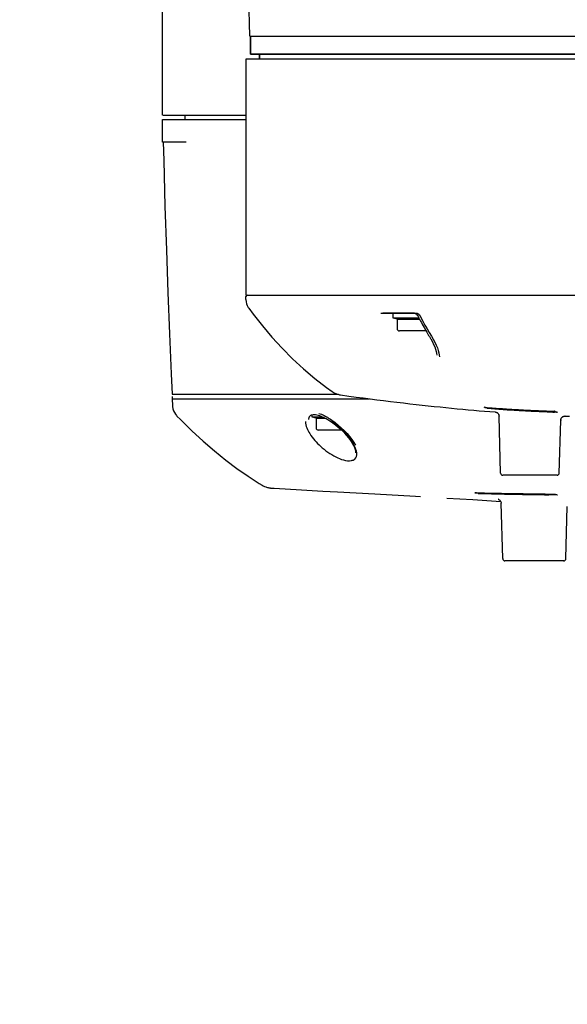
# Model space of a CAD drawing. Header units: millimetres. Extents: x 7426 to 8300, y 124 to 421.
# Tile 99 of 135: x 8190.35 to 8196.43, y 211.2 to 222.14. Entities that reach past the tile are written whole.
import ezdxf

# ---------------------------------------------------------------- set-up
doc = ezdxf.new("R2010")
doc.units = ezdxf.units.MM
doc.linetypes.add('BANKLINE1', pattern=[5.5, 4, -1.5])
doc.layers.add('00_COMPONENTS', color=7, linetype='BANKLINE1')
doc.layers.add('外形图', color=7, linetype='Continuous')
doc.styles.add('微软雅黑', font='msyh.ttc')
doc.dimstyles.new('尺寸标注_1_20比例', dxfattribs={"dimtxt": 2.1, "dimasz": 1.7, "dimexe": 0.5, "dimexo": 0.4, "dimgap": 0.5, "dimtad": 1, "dimdec": 1, "dimlfac": 20, "dimdsep": 46, "dimtxsty": '微软雅黑', "dimcen": 0.09, "dimadec": 0, "dimazin": 0, "dimtp": 0.01, "dimtm": 0.01, "dimtfac": 1, "dimtdec": 1, "dimtofl": 0, "dimtmove": 0, "dimatfit": 3, "dimfxl": 1, "dimtolj": 1, "dimarcsym": 0})

# ---------------------------------------------------------------- blocks, each defined once
blk = doc.blocks.new('*D1503')
at = {"layer": '00_COMPONENTS', "color": 0, "linetype": 'ByBlock', "lineweight": -2, "ltscale": 20}
for p, q in [((8163.902, 226.977), (8164.071, 226.977)), ((8239.319, 220.893), (8245.92, 219.729))]:
    blk.add_line(p, q, dxfattribs=at)
blk.add_arc((8204.813, 226.977), 41.241, 182.3619, 347.6381, dxfattribs=at)
at = {"layer": '00_COMPONENTS', "color": 0}
for points in [[(8163.89, 225.283), (8163.323, 225.271), (8163.571, 226.977)], [(8245.376, 218.093), (8244.82, 218.203), (8245.427, 219.815)]]:
    blk.add_solid(points, dxfattribs=at)
at = {"layer": 'Defpoints', "color": 0}
for p in [(8163.502, 226.977), (8204.813, 226.977), (8238.925, 220.962), (8182.15, 192.52)]:
    blk.add_point(p, dxfattribs=at)
at = {"layer": '00_COMPONENTS', "color": 0, "insert": (8201.357, 187.477), "char_height": 2.1, "attachment_point": 5, "rotation": 355, "style": '微软雅黑'}
blk.add_mtext('\\A1;+\\A1;170%%d', dxfattribs=at)

msp = doc.modelspace()

# ---------------------------------------------------------------- linework, layer by layer
at = {"layer": '外形图', "linetype": 'Continuous'}
for p, q in [((8192.9054, 221.9519), (8192.8773, 223.0247)), ((8191.9376, 221.0769), (8191.9376, 222.4239)), ((8192.9054, 221.9519), (8199.6219, 221.9519)), ((8192.9126, 221.9519), (8192.9126, 221.7519)), ((8192.9126, 221.7519), (8192.9126, 221.9519)), ((8201.7125, 221.7519), (8192.9126, 221.7519)), ((8192.9126, 221.7519), (8201.7125, 221.7519)), ((8193.0126, 221.7519), (8193.0126, 221.7019)), ((8193.0126, 221.7019), (8193.0126, 221.7519)), ((8192.8626, 221.5769), (8192.8626, 221.7019)), ((8192.8627, 221.7019), (8201.7624, 221.7019)), ((8192.8626, 219.0769), (8192.8626, 221.5769)), ((8191.9377, 221.0769), (8192.8626, 221.0769)), ((8192.1876, 221.0269), (8192.1876, 221.0769)), ((8191.9376, 221.0269), (8192.8626, 221.0269)), ((8191.9376, 220.7769), (8191.9376, 221.0269)), ((8192.1989, 220.7769), (8191.9376, 220.7769)), ((8192.8622, 219.0289), (8192.8622, 219.0619)), ((8192.8622, 219.0289), (8192.8641, 219.0044)), ((8192.8626, 219.0769), (8202.198, 219.0769)), ((8192.8641, 219.0044), (8192.869, 218.9824)), ((8192.869, 218.9824), (8192.8769, 218.9613)), ((8194.3597, 218.8769), (8194.7566, 218.8769)), ((8194.7322, 218.8769), (8194.3819, 218.8769)), ((8194.4926, 218.8769), (8194.4926, 218.8269)), ((8194.4926, 218.8269), (8194.7802, 218.8269)), ((8194.5401, 218.8096), (8194.5024, 218.8233)), ((8194.5401, 218.8096), (8194.7893, 218.8096)), ((8194.5401, 218.8096), (8194.5401, 218.7044)), ((8194.768, 218.8499), (8194.77, 218.8464)), ((8194.7722, 218.8421), (8194.77, 218.8464)), ((8194.7752, 218.8363), (8194.7722, 218.8421)), ((8194.7946, 218.8464), (8194.803, 218.8303)), ((8194.803, 218.8303), (8194.8256, 218.7875)), ((8194.8601, 218.6794), (8194.5651, 218.6794)), ((8194.896, 218.6617), (8194.9202, 218.6206)), ((8194.9101, 218.5964), (8194.9132, 218.5911)), ((8194.9132, 218.5911), (8194.9306, 218.5602)), ((8194.9306, 218.5602), (8194.9451, 218.5309)), ((8194.9581, 218.5547), (8194.9738, 218.5226)), ((8192.0428, 217.9769), (8193.8808, 217.9769)), ((8192.0433, 217.9519), (8192.0433, 217.9269)), ((8192.0433, 217.9269), (8192.0471, 217.8489)), ((8192.0433, 217.9269), (8192.0453, 217.9269)), ((8192.0453, 217.9269), (8192.056, 217.9269)), ((8192.056, 217.9269), (8192.0863, 217.9269)), ((8192.0863, 217.9269), (8192.1344, 217.9269)), ((8192.1344, 217.9269), (8192.3853, 217.9269)), ((8192.3853, 217.9269), (8192.4187, 217.9269)), ((8192.4187, 217.9269), (8192.4435, 217.9269)), ((8192.4435, 217.9269), (8192.5039, 217.9269)), ((8192.5039, 217.9269), (8192.6391, 217.9269)), ((8192.6391, 217.9269), (8192.6771, 217.9269)), ((8192.6771, 217.9269), (8192.6844, 217.9269)), ((8192.6844, 217.9269), (8192.7244, 217.9269)), ((8192.7244, 217.9269), (8192.7422, 217.9269)), ((8192.7422, 217.9269), (8192.7905, 217.9269)), ((8192.7905, 217.9269), (8192.825, 217.9269)), ((8192.825, 217.9269), (8192.8419, 217.9269)), ((8192.8419, 217.9269), (8192.9072, 217.9269)), ((8192.9072, 217.9269), (8192.9252, 217.9269)), ((8192.9252, 217.9269), (8192.951, 217.9269)), ((8192.951, 217.9269), (8192.9578, 217.9269)), ((8192.9578, 217.9269), (8193.0736, 217.9269)), ((8193.0736, 217.9269), (8193.0968, 217.9269)), ((8193.0968, 217.9269), (8193.1065, 217.9269)), ((8193.1065, 217.9269), (8193.1242, 217.9269)), ((8193.1242, 217.9269), (8193.1359, 217.9269)), ((8193.1359, 217.9269), (8193.1413, 217.9269)), ((8193.1413, 217.9269), (8193.1733, 217.9269)), ((8193.1733, 217.9269), (8193.1899, 217.9269)), ((8193.1899, 217.9269), (8193.199, 217.9269)), ((8193.199, 217.9269), (8193.2133, 217.9269)), ((8193.2133, 217.9269), (8193.2381, 217.9269)), ((8193.2381, 217.9269), (8193.5029, 217.9269)), ((8193.5029, 217.9269), (8193.5501, 217.9269)), ((8193.5501, 217.9269), (8193.6862, 217.9268)), ((8193.6862, 217.9268), (8193.6921, 217.9268)), ((8193.6921, 217.9268), (8193.7112, 217.9268)), ((8193.7112, 217.9268), (8193.729, 217.9268)), ((8193.729, 217.9268), (8193.7711, 217.9268)), ((8193.7711, 217.9268), (8193.8115, 217.9268)), ((8193.8115, 217.9268), (8193.8934, 217.9268)), ((8193.8934, 217.9268), (8193.911, 217.9268)), ((8193.911, 217.9268), (8193.9363, 217.9268)), ((8193.9127, 217.9698), (8194.0056, 217.957)), ((8193.9363, 217.9268), (8194.0019, 217.9267)), ((8194.0019, 217.9267), (8194.1776, 217.9267)), ((8194.1776, 217.9267), (8194.1865, 217.9267)), ((8194.1865, 217.9267), (8194.2004, 217.9267)), ((8194.2004, 217.9267), (8194.2258, 217.9267)), ((8194.2258, 217.9267), (8194.2329, 217.9267)), ((8195.5123, 217.8316), (8195.5058, 217.8321)), ((8195.5123, 217.8316), (8195.5366, 217.8298)), ((8195.5136, 217.831), (8195.54, 217.829)), ((8195.5366, 217.8298), (8195.5766, 217.8268)), ((8195.5395, 217.8221), (8195.5395, 217.831)), ((8195.54, 217.829), (8195.5955, 217.8248)), ((8193.5599, 217.6982), (8193.5601, 217.7025)), ((8193.564, 217.7207), (8193.5662, 217.7255)), ((8193.5662, 217.7255), (8193.568, 217.7287)), ((8193.5924, 217.7477), (8193.5924, 217.7269)), ((8193.5924, 217.7269), (8193.7105, 217.7269)), ((8193.5999, 217.7497), (8193.6106, 217.7514)), ((8193.6399, 217.7096), (8193.6023, 217.7233)), ((8193.6106, 217.7514), (8193.6226, 217.7519)), ((8193.6226, 217.7519), (8193.6357, 217.7512)), ((8193.6357, 217.7512), (8193.6497, 217.7491)), ((8193.6399, 217.7096), (8193.7456, 217.7096)), ((8193.6399, 217.7096), (8193.6399, 217.6044)), ((8193.6497, 217.7491), (8193.6643, 217.7457)), ((8193.6643, 217.7457), (8193.6795, 217.7407)), ((8193.6718, 217.7647), (8193.6859, 217.7608)), ((8193.6795, 217.7407), (8193.6954, 217.7342)), ((8193.6859, 217.7608), (8193.7001, 217.7559)), ((8193.6954, 217.7342), (8193.7016, 217.7312)), ((8193.7001, 217.7559), (8193.7142, 217.7497)), ((8193.7016, 217.7312), (8193.7173, 217.7236)), ((8193.7142, 217.7497), (8193.7283, 217.7425)), ((8193.7173, 217.7236), (8193.7256, 217.7196)), ((8193.7258, 217.7196), (8193.7321, 217.7165)), ((8193.7283, 217.7425), (8193.7423, 217.7344)), ((8193.7321, 217.7165), (8193.7514, 217.7066)), ((8193.7423, 217.7344), (8193.7459, 217.7323)), ((8193.7459, 217.7323), (8193.7572, 217.7256)), ((8193.7514, 217.7066), (8193.7713, 217.6954)), ((8193.7572, 217.7256), (8193.7656, 217.7208)), ((8193.7713, 217.6954), (8193.7914, 217.6831)), ((8193.7936, 217.7035), (8193.7988, 217.7001)), ((8193.7988, 217.7001), (8193.8157, 217.6887)), ((8193.8157, 217.6887), (8193.8504, 217.6634)), ((8195.568, 217.7847), (8195.6261, 217.7801)), ((8195.6294, 217.78), (8195.6317, 217.7797)), ((8195.6298, 217.78), (8195.6318, 217.7797)), ((8195.6639, 217.7573), (8195.6666, 217.7524)), ((8195.6881, 217.1013), (8195.6716, 217.7321)), ((8196.2913, 217.779), (8196.2847, 217.7793)), ((8196.2916, 217.7875), (8196.285, 217.7878)), ((8196.3122, 217.7783), (8196.2913, 217.779)), ((8196.2949, 217.7863), (8196.2916, 217.7875)), ((8196.355, 217.6859), (8196.3556, 217.6923)), ((8196.4046, 217.7346), (8196.4006, 217.7348)), ((8196.4006, 217.7348), (8196.4525, 217.7328)), ((8196.4008, 217.7347), (8196.4007, 217.7348)), ((8196.4017, 217.7347), (8196.4007, 217.7348)), ((8193.9217, 217.5794), (8193.6649, 217.5794)), ((8193.7914, 217.6831), (8193.8117, 217.6696)), ((8193.8117, 217.6696), (8193.8246, 217.6606)), ((8193.8246, 217.6606), (8193.8551, 217.6377)), ((8193.8504, 217.6634), (8193.8857, 217.6349)), ((8193.8551, 217.6377), (8193.8863, 217.6119)), ((8193.8863, 217.6119), (8193.9173, 217.5837)), ((8196.3397, 217.1013), (8196.355, 217.6859)), ((8194.0781, 217.3332), (8194.0781, 217.3323)), ((8194.0781, 217.3323), (8194.0782, 217.3281)), ((8196.3144, 217.0769), (8195.7131, 217.0769)), ((8196.3147, 217.0769), (8195.7136, 217.0769)), ((8193.043, 216.9662), (8193.0543, 216.9599)), ((8193.4784, 216.9152), (8193.714, 216.902)), ((8195.0897, 216.8237), (8195.3784, 216.8064)), ((8195.4029, 216.8833), (8195.4108, 216.8832)), ((8195.4068, 216.8825), (8195.4029, 216.8833)), ((8195.4108, 216.8832), (8195.44, 216.8825)), ((8195.4108, 216.8828), (8195.4427, 216.8821)), ((8195.44, 216.8825), (8195.5022, 216.8811)), ((8195.4427, 216.8821), (8195.5108, 216.8806)), ((8195.4431, 216.8758), (8195.4431, 216.8828)), ((8196.2851, 216.8607), (8196.2194, 216.8615)), ((8196.3125, 216.86), (8196.2243, 216.861)), ((8196.2801, 216.8687), (8196.2851, 216.8687)), ((8196.3125, 216.8604), (8196.2851, 216.8607)), ((8196.317, 216.8609), (8196.321, 216.8599)), ((8195.3784, 216.8064), (8195.69, 216.7873)), ((8195.6621, 216.8112), (8195.6629, 216.8109)), ((8195.6652, 216.8106), (8195.6625, 216.8111)), ((8195.6947, 216.7745), (8195.6957, 216.7658)), ((8195.7118, 216.1512), (8195.6957, 216.7658)), ((8196.4133, 216.1512), (8196.4285, 216.729)), ((8196.3881, 216.1269), (8195.7368, 216.1269)), ((8196.3883, 216.1269), (8195.737, 216.1269))]:
    msp.add_line(p, q, dxfattribs=at)
for points in [[(8191.9442, 220.7769), (8191.9493, 220.5711), (8191.9632, 220.0673), (8191.9786, 219.5787), (8191.9954, 219.1055), (8192.0135, 218.6476), (8192.0328, 218.2049), (8192.0435, 217.9769)], [(8192.8769, 218.9613), (8192.8876, 218.9414), (8192.8928, 218.9337)], [(8192.8928, 218.9337), (8192.9423, 218.8661), (8193.0439, 218.7359), (8193.1508, 218.61), (8193.2628, 218.4886), (8193.3798, 218.372), (8193.5014, 218.2602), (8193.6275, 218.1535), (8193.7578, 218.0522), (8193.8198, 218.0069)], [(8194.7323, 218.8769), (8194.7337, 218.8768), (8194.7359, 218.8764), (8194.7386, 218.8757), (8194.7415, 218.8745), (8194.7447, 218.8729), (8194.7479, 218.871)], [(8194.7479, 218.871), (8194.7511, 218.8687), (8194.7543, 218.8661)], [(8194.7543, 218.8661), (8194.7573, 218.8633), (8194.7603, 218.8602), (8194.7631, 218.8569), (8194.7657, 218.8535), (8194.768, 218.8499)], [(8194.7567, 218.8769), (8194.7575, 218.8769), (8194.7596, 218.8766), (8194.7623, 218.8759), (8194.7653, 218.8748), (8194.7686, 218.8732), (8194.7719, 218.8713), (8194.7752, 218.869), (8194.7785, 218.8664), (8194.7817, 218.8635), (8194.7847, 218.8604), (8194.7876, 218.857), (8194.7903, 218.8534), (8194.7927, 218.8497), (8194.7946, 218.8464)], [(8194.8256, 218.7875), (8194.8487, 218.7451), (8194.8722, 218.7032), (8194.896, 218.6617)], [(8194.9202, 218.6206), (8194.9391, 218.589), (8194.9581, 218.5547)], [(8194.9451, 218.5309), (8194.957, 218.503), (8194.9663, 218.4769), (8194.9729, 218.4529), (8194.977, 218.4313), (8194.9788, 218.4119), (8194.9789, 218.41)], [(8194.9738, 218.5226), (8194.9863, 218.4928), (8194.9962, 218.4644)], [(8194.9962, 218.4644), (8195.0034, 218.4374), (8195.0079, 218.4122), (8195.0095, 218.3932)], [(8193.8198, 218.0069), (8193.8228, 218.0048), (8193.8315, 217.9991), (8193.8403, 217.994), (8193.8491, 217.9894), (8193.8579, 217.9853), (8193.8667, 217.9817), (8193.8753, 217.9786), (8193.8838, 217.976), (8193.8921, 217.9738), (8193.9002, 217.972), (8193.9075, 217.9706), (8193.9127, 217.9698)], [(8194.0056, 217.957), (8194.0842, 217.9463), (8194.1621, 217.9359), (8194.2393, 217.9259), (8194.3154, 217.9162), (8194.3904, 217.9068), (8194.4647, 217.8977), (8194.5377, 217.8889), (8194.6096, 217.8804), (8194.6805, 217.8722), (8194.7502, 217.8643), (8194.8183, 217.8567), (8194.8852, 217.8494), (8194.9512, 217.8424), (8195.0163, 217.8356), (8195.0803, 217.829), (8195.1437, 217.8227), (8195.2064, 217.8166), (8195.2682, 217.8107), (8195.3295, 217.8051), (8195.3901, 217.7997), (8195.45, 217.7945), (8195.5093, 217.7895), (8195.568, 217.7847)], [(8192.0471, 217.8489), (8192.0478, 217.8391), (8192.0518, 217.8162)], [(8192.0518, 217.8162), (8192.0586, 217.7944), (8192.068, 217.774), (8192.0796, 217.7553)], [(8192.0796, 217.7553), (8192.0927, 217.7391), (8192.0967, 217.7349)], [(8192.0967, 217.7349), (8192.135, 217.6958), (8192.2608, 217.5725), (8192.3864, 217.4563), (8192.512, 217.3474), (8192.6373, 217.2459), (8192.7619, 217.1521), (8192.8856, 217.0659), (8193.0083, 216.9872), (8193.043, 216.9662)], [(8193.5601, 217.7025), (8193.5609, 217.7092), (8193.5622, 217.7153), (8193.564, 217.7207)], [(8193.568, 217.7287), (8193.5694, 217.7308), (8193.5716, 217.7337), (8193.574, 217.7368), (8193.5747, 217.7377)], [(8193.5747, 217.7377), (8193.5781, 217.7409), (8193.5835, 217.7442), (8193.5908, 217.7472), (8193.5999, 217.7497)], [(8193.7656, 217.7208), (8193.7793, 217.7125), (8193.7936, 217.7035)], [(8195.6317, 217.7797), (8195.6322, 217.7796), (8195.6345, 217.779), (8195.6374, 217.7782), (8195.6408, 217.7769), (8195.6448, 217.775), (8195.6491, 217.7725), (8195.6533, 217.7694), (8195.6572, 217.7659), (8195.6607, 217.7618), (8195.6639, 217.7573)], [(8195.6318, 217.7797), (8195.6322, 217.7796), (8195.6336, 217.7793), (8195.6356, 217.7788), (8195.6379, 217.7781), (8195.6407, 217.777), (8195.6439, 217.7756), (8195.6473, 217.7738), (8195.6508, 217.7716), (8195.6543, 217.7688), (8195.6577, 217.7656), (8195.6611, 217.7618), (8195.6643, 217.7573)], [(8195.6643, 217.7573), (8195.6672, 217.7519), (8195.6696, 217.7458), (8195.6713, 217.7387)], [(8195.6666, 217.7524), (8195.6688, 217.7471), (8195.6704, 217.7415)], [(8195.6704, 217.7415), (8195.6713, 217.7355), (8195.6716, 217.7321)], [(8196.3556, 217.6923), (8196.357, 217.6987), (8196.3591, 217.7045), (8196.3616, 217.7096), (8196.3644, 217.7139)], [(8196.3644, 217.7139), (8196.3675, 217.7178), (8196.3706, 217.721), (8196.3738, 217.7237), (8196.377, 217.7261), (8196.3801, 217.728), (8196.3833, 217.7297), (8196.3864, 217.7311), (8196.3895, 217.7322), (8196.3924, 217.733), (8196.3952, 217.7337), (8196.3979, 217.7341), (8196.4001, 217.7344), (8196.4017, 217.7345), (8196.4029, 217.7346), (8196.4038, 217.7346), (8196.4044, 217.7346)], [(8193.8857, 217.6349), (8193.9199, 217.6046), (8193.9526, 217.5729)], [(8193.9173, 217.5837), (8193.9468, 217.5543), (8193.9746, 217.5237), (8194.0002, 217.4926), (8194.0221, 217.4627), (8194.0401, 217.4346), (8194.0547, 217.4082), (8194.0655, 217.3842)], [(8193.9526, 217.5729), (8193.9835, 217.54), (8194.0116, 217.507), (8194.0365, 217.4745), (8194.0583, 217.4426), (8194.0763, 217.412)], [(8194.0655, 217.3842), (8194.0728, 217.3631), (8194.077, 217.3446), (8194.0781, 217.3332)], [(8193.0543, 216.9599), (8193.0685, 216.9532), (8193.0808, 216.9483), (8193.0915, 216.9448), (8193.1007, 216.9422), (8193.1085, 216.9403), (8193.1149, 216.939), (8193.1207, 216.9379), (8193.126, 216.9371), (8193.1307, 216.9364), (8193.1352, 216.9358), (8193.1396, 216.9353), (8193.1438, 216.9348), (8193.148, 216.9344), (8193.1522, 216.934), (8193.1564, 216.9337), (8193.1607, 216.9333), (8193.1651, 216.933), (8193.1696, 216.9327), (8193.1743, 216.9324), (8193.4784, 216.9152)], [(8193.714, 216.902), (8193.8785, 216.8928), (8194.2931, 216.8697)], [(8194.2931, 216.8697), (8194.7439, 216.8441), (8194.7986, 216.8409)], [(8195.6629, 216.8109), (8195.6622, 216.8111), (8195.662, 216.8111), (8195.6621, 216.8111), (8195.6627, 216.8109), (8195.6642, 216.8105), (8195.6666, 216.8095), (8195.6697, 216.808), (8195.6737, 216.8057), (8195.6786, 216.802), (8195.6837, 216.7969), (8195.6884, 216.7906), (8195.6921, 216.7831), (8195.6947, 216.7745)]]:
    msp.add_lwpolyline(points, dxfattribs=at)
for centre, radius, start, end in [((8192.8772, 219.0619), 0.015, 90, 180), ((8194.5076, 218.8374), 0.015, 224.44366, 250), ((8198.7159, 220.8887), 4.4431, 207.51141, 207.64829), ((8198.7041, 220.8825), 4.4298, 207.64829, 207.78084), ((8198.6798, 220.8697), 4.4023, 207.78055, 208.19909), ((8198.5682, 220.8091), 4.2753, 208.19074, 210.32486), ((8194.5651, 218.7044), 0.025, 180, 270), ((8194.8601, 218.7044), 0.025, 270, 272.26074), ((8198.4588, 220.7459), 4.149, 210.33336, 210.76882), ((8198.4222, 220.724), 4.1063, 210.76881, 211.20731), ((8196.9954, 236.6422), 18.8763, 265.57657, 267.65145), ((8196.991, 236.5322), 18.7668, 265.57085, 267.73605), ((8196.9404, 236.1445), 18.3685, 265.74218, 267.95519), ((8196.9447, 236.1927), 18.4173, 265.79885, 267.95146), ((8193.6074, 217.7374), 0.015, 224.44366, 250), ((8196.9216, 235.0747), 17.3072, 267.6828, 267.89098), ((8196.6925, 218.9124), 1.1942, 250.55046, 251.87436), ((8196.38, 218.0106), 0.2418, 253.02362, 253.73677), ((8196.4047, 217.6847), 0.0497, 169.82715, 178.51088), ((8196.4147, 218.0684), 0.3339, 267.76946, 268.2743), ((8193.6649, 217.6044), 0.025, 180, 270), ((8193.3383, 216.9748), 0.8443, 50.85289, 55.71377), ((8193.2935, 216.9185), 0.9163, 46.28302, 50.9043), ((8193.7501, 217.2424), 0.3533, 22.46505, 26.31904), ((8195.7131, 217.1019), 0.025, 181.5, 270), ((8196.3147, 217.1019), 0.025, 270, 358.5), ((8197.0422, 282.4884), 65.6325, 268.600042, 269.285953), ((8197.036, 282.3086), 65.4522, 268.605505, 269.285128), ((8196.8979, 279.9834), 63.1177, 268.732926, 269.439216), ((8196.897, 279.7423), 62.877, 268.736731, 269.437882), ((8195.7368, 216.1519), 0.025, 181.5, 270), ((8196.3881, 216.1519), 0.025, 270, 328.99184), ((8196.3883, 216.1519), 0.025, 270, 358.5)]:
    msp.add_arc(centre, radius, start, end, dxfattribs=at)
for points, knots in [([(8195.5395, 217.8221), (8195.5352, 217.8235), (8195.5265, 217.8264), (8195.5179, 217.8295), (8195.5136, 217.8311)], [0, 0, 0, 0, 0.4978631, 1, 1, 1, 1]), ([(8195.6632, 217.7558), (8195.664, 217.7547), (8195.6655, 217.7523), (8195.6667, 217.7498), (8195.6673, 217.7486)], [0, 0, 0, 0, 0.503441, 1, 1, 1, 1]), ([(8195.6673, 217.7486), (8195.668, 217.7472), (8195.6692, 217.7444), (8195.6701, 217.7415), (8195.6704, 217.7401)], [0, 0, 0, 0, 0.5054039, 1, 1, 1, 1]), ([(8195.6704, 217.7401), (8195.6708, 217.7388), (8195.6713, 217.7361), (8195.6715, 217.7334), (8195.6716, 217.7321)], [0, 0, 0, 0, 0.504814, 1, 1, 1, 1]), ([(8196.2863, 217.7871), (8196.2902, 217.7858), (8196.2978, 217.783), (8196.3055, 217.7805), (8196.3093, 217.7793)], [0, 0, 0, 0, 0.5017974, 1, 1, 1, 1]), ([(8193.522, 217.6726), (8193.5232, 217.6254), (8193.5723, 217.5215), (8193.691, 217.3881), (8193.8446, 217.2805), (8193.9741, 217.2308), (8194.0318, 217.2408)], [0, 0, 0, 0, 0.1996634, 0.4598391, 0.7520793, 1, 1, 1, 1]), ([(8194.0668, 217.3991), (8194.0592, 217.4144), (8194.0209, 217.4809), (8193.9699, 217.5395), (8193.9268, 217.5807)], [0, 0, 0, 0, 0.2225036, 1, 1, 1, 1]), ([(8194.0845, 217.3558), (8194.0834, 217.3594), (8194.0809, 217.3666), (8194.0781, 217.3738), (8194.0766, 217.3774)], [0, 0, 0, 0, 0.4915306, 1, 1, 1, 1]), ([(8195.4431, 216.8758), (8195.4378, 216.8769), (8195.427, 216.8792), (8195.4162, 216.8816), (8195.4108, 216.8829)], [0, 0, 0, 0, 0.4996727, 1, 1, 1, 1]), ([(8196.2851, 216.8687), (8196.2905, 216.8674), (8196.3011, 216.8647), (8196.3117, 216.8621), (8196.317, 216.8609)], [0, 0, 0, 0, 0.500881, 1, 1, 1, 1])]:
    msp.add_open_spline(points, degree=3, knots=knots, dxfattribs=at)
for points in [[(8194.0318, 217.2408), (8194.0457, 217.2432), (8194.0598, 217.2486), (8194.0705, 217.2577)], [(8194.0705, 217.2577), (8194.0871, 217.2718), (8194.0938, 217.2976), (8194.0921, 217.3192)], [(8194.0921, 217.3192), (8194.0911, 217.3316), (8194.0883, 217.3439), (8194.0845, 217.3558)]]:
    msp.add_open_spline(points, degree=3, dxfattribs=at)

# ---------------------------------------------------------------- dimensions: what is measured, and where the dimension line sits
at = {"layer": '00_COMPONENTS', "linetype": 'ByBlock', "ltscale": 20}
dim = msp.add_angular_dim_3p(base=(8182.1501, 192.5203), center=(8204.8126, 226.9769), p1=(8163.5018, 226.9769), p2=(8238.9246, 220.962), text='\\A1;+<>', dimstyle='尺寸标注_1_20比例', dxfattribs=at)
dim.commit()
dim.dimension.update_dxf_attribs({"geometry": '*D1503', "text_midpoint": (8201.3568, 187.4772)})

doc.saveas('drawing.dxf')
